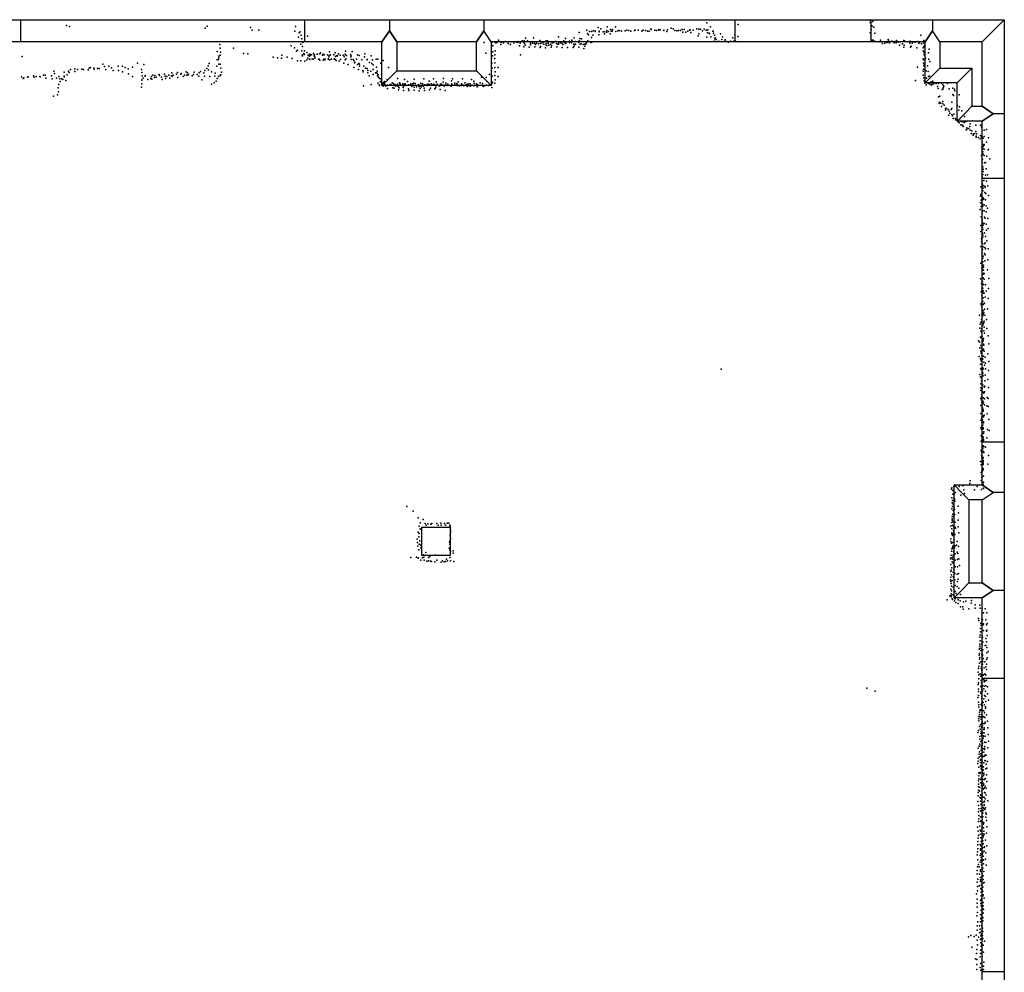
# Model space of a CAD drawing. Extents: x 16260 to 30057, y -26773 to 17812.
# Tile 12 of 12: x 22075 to 30055, y 10089 to 17812. Entities that reach past the tile are written whole.
import ezdxf

# ---------------------------------------------------------------- set-up
doc = ezdxf.new("R2010")
doc.units = 0
for name, color, linetype in [('P', 9, 'continuous'), ('ROOMS', 1, 'continuous'), ('WALLS', 3, 'continuous'), ('WINDOWS', 6, 'continuous')]:
    doc.layers.add(name, color=color, linetype=linetype)

msp = doc.modelspace()

# ---------------------------------------------------------------- linework, layer by layer
at = {"layer": 'P'}
for p in [(28959, 17809), (28976, 17809), (28986, 17809), (28990, 17796), (22455, 17765), (22478, 17757), (23579, 17742), (23595, 17758), (23945, 17748), (23959, 17726), (24014, 17727), (24306, 17720), (24311, 17756), (26672, 17726), (26694, 17717), (26724, 17722), (26739, 17722), (26740, 17717), (26763, 17749), (26773, 17720), (26785, 17738), (26835, 17725), (26836, 17755), (26864, 17731), (26869, 17720), (26877, 17719), (26879, 17732), (26904, 17753), (26908, 17717), (26923, 17722), (26934, 17723), (26937, 17724), (26953, 17719), (26983, 17721), (26997, 17728), (27013, 17724), (27028, 17720), (27058, 17723), (27063, 17727), (27088, 17726), (27118, 17720), (27128, 17728), (27148, 17724), (27163, 17720), (27178, 17720), (27191, 17738), (27192, 17733), (27222, 17728), (27237, 17724), (27252, 17726), (27256, 17732), (27266, 17729), (27297, 17727), (27297, 17724), (27326, 17729), (27356, 17742), (27371, 17739), (27385, 17723), (27400, 17722), (27415, 17723), (27430, 17723), (27445, 17733), (27460, 17732), (27489, 17719), (27504, 17728), (27509, 17730), (27534, 17728), (27564, 17738), (27579, 17735), (27594, 17734), (27608, 17722), (27622, 17734), (27638, 17728), (27643, 17787), (27643, 17726), (27653, 17730), (27673, 17755), (27694, 17719), (27695, 17720), (27898, 17773), (28969, 17789), (28976, 17765), (28977, 17732), (28983, 17758), (28999, 17750), (24335, 17669), (24340, 17704), (24349, 17714), (24357, 17686), (24363, 17657), (24407, 17677), (25957, 17647), (26147, 17641), (26164, 17640), (26174, 17662), (26191, 17640), (26239, 17664), (26290, 17643), (26343, 17641), (26354, 17641), (26441, 17672), (26485, 17640), (26499, 17660), (26532, 17637), (26550, 17646), (26553, 17639), (26570, 17666), (26609, 17709), (26609, 17641), (26616, 17658), (26628, 17656), (26677, 17700), (26680, 17640), (26685, 17689), (26709, 17667), (26710, 17715), (26720, 17687), (26768, 17688), (26772, 17714), (26803, 17713), (26804, 17714), (26816, 17698), (26818, 17712), (26833, 17710), (26847, 17716), (26860, 17696), (27321, 17716), (27449, 17710), (27474, 17711), (27514, 17709), (27574, 17681), (27579, 17698), (27644, 17669), (27649, 17704), (27664, 17702), (27665, 17696), (27678, 17672), (27699, 17703), (27705, 17638), (27707, 17686), (27708, 17656), (27713, 17665), (27719, 17650), (27756, 17697), (27765, 17651), (27772, 17673), (27789, 17637), (27794, 17648), (27837, 17639), (27855, 17665), (27862, 17639), (27872, 17689), (27877, 17639), (27896, 17676), (28967, 17705), (28973, 17680), (28984, 17647), (28992, 17645), (29005, 17703), (29006, 17637), (29053, 17646), (29113, 17650), (29117, 17643), (29145, 17637), (29181, 17643), (29240, 17643), (29246, 17641), (29293, 17638), (29378, 17686), (29402, 17643), (23697, 17611), (23699, 17580), (23808, 17582), (24276, 17600), (24301, 17584), (24326, 17566), (24354, 17612), (24362, 17558), (24368, 17594), (24370, 17628), (24383, 17560), (25840, 17628), (25899, 17608), (25904, 17630), (25911, 17599), (25922, 17633), (25930, 17558), (25933, 17623), (25943, 17626), (25974, 17610), (25977, 17627), (25995, 17624), (26013, 17635), (26026, 17632), (26035, 17620), (26038, 17619), (26052, 17611), (26061, 17631), (26081, 17624), (26101, 17630), (26113, 17627), (26116, 17635), (26127, 17601), (26131, 17621), (26162, 17629), (26162, 17593), (26167, 17620), (26171, 17604), (26205, 17590), (26214, 17621), (26215, 17607), (26230, 17622), (26232, 17623), (26248, 17633), (26248, 17618), (26249, 17591), (26255, 17611), (26263, 17621), (26281, 17616), (26293, 17587), (26296, 17634), (26296, 17620), (26297, 17595), (26311, 17623), (26315, 17626), (26322, 17614), (26337, 17584), (26343, 17620), (26343, 17606), (26348, 17602), (26357, 17627), (26359, 17621), (26363, 17606), (26377, 17613), (26382, 17588), (26386, 17602), (26390, 17623), (26394, 17625), (26404, 17628), (26418, 17636), (26427, 17618), (26428, 17592), (26433, 17612), (26441, 17614), (26444, 17623), (26460, 17624), (26469, 17622), (26471, 17587), (26477, 17610), (26490, 17623), (26501, 17619), (26503, 17632), (26516, 17585), (26530, 17630), (26530, 17628), (26547, 17623), (26549, 17636), (26560, 17585), (26565, 17614), (26565, 17595), (26573, 17609), (26580, 17634), (26580, 17614), (26606, 17588), (26607, 17628), (26619, 17612), (26625, 17636), (26625, 17616), (26641, 17610), (26648, 17578), (26655, 17596), (26656, 17614), (26664, 17614), (26668, 17625), (26704, 17626), (26711, 17629), (27734, 17635), (27746, 17634), (27807, 17634), (27821, 17630), (29038, 17631), (29057, 17632), (29068, 17619), (29088, 17622), (29104, 17627), (29110, 17630), (29124, 17623), (29162, 17634), (29162, 17625), (29180, 17624), (29195, 17629), (29207, 17606), (29215, 17631), (29231, 17615), (29242, 17588), (29243, 17604), (29271, 17631), (29290, 17622), (29295, 17588), (29300, 17598), (29309, 17621), (29314, 17630), (29334, 17630), (29345, 17584), (29350, 17635), (29362, 17622), (29368, 17624), (29383, 17616), (29398, 17584), (29399, 17560), (29400, 17623), (29402, 17592), (29408, 17606), (29408, 17593), (29445, 17572), (22094, 17513), (23675, 17487), (23676, 17555), (23687, 17489), (23690, 17515), (23690, 17503), (23700, 17523), (23703, 17549), (23890, 17538), (23924, 17534), (24129, 17509), (24164, 17503), (24197, 17499), (24200, 17525), (24243, 17509), (24283, 17496), (24319, 17556), (24328, 17479), (24355, 17479), (24365, 17520), (24366, 17528), (24366, 17519), (24378, 17538), (24384, 17529), (24401, 17545), (24401, 17487), (24410, 17499), (24414, 17524), (24422, 17517), (24423, 17493), (24424, 17532), (24426, 17488), (24429, 17521), (24434, 17530), (24440, 17527), (24445, 17495), (24454, 17493), (24457, 17538), (24463, 17519), (24464, 17528), (24466, 17500), (24468, 17511), (24487, 17531), (24489, 17531), (24496, 17493), (24503, 17491), (24507, 17484), (24508, 17535), (24513, 17544), (24530, 17524), (24534, 17483), (24535, 17532), (24541, 17493), (24544, 17527), (24547, 17485), (24550, 17493), (24569, 17527), (24575, 17494), (24580, 17511), (24583, 17521), (24583, 17488), (24587, 17552), (24589, 17487), (24594, 17527), (24603, 17491), (24620, 17526), (24624, 17495), (24631, 17543), (24632, 17488), (24635, 17513), (24640, 17480), (24642, 17520), (24651, 17519), (24659, 17535), (24673, 17523), (24676, 17489), (24698, 17525), (24705, 17512), (24713, 17531), (24713, 17527), (24713, 17487), (24715, 17556), (24719, 17494), (24723, 17521), (24757, 17530), (24758, 17511), (24761, 17519), (24762, 17490), (24771, 17553), (24777, 17489), (24782, 17480), (24805, 17491), (24812, 17526), (24827, 17522), (24848, 17487), (24869, 17510), (24873, 17534), (24890, 17488), (24892, 17487), (24923, 17520), (24935, 17485), (24964, 17492), (24978, 17491), (25021, 17481), (25854, 17540), (25900, 17498), (25906, 17519), (25909, 17550), (25925, 17497), (25927, 17527), (26134, 17526), (29397, 17494), (29401, 17486), (29403, 17552), (29405, 17542), (29406, 17527), (29417, 17497), (29440, 17542), (29444, 17493), (22487, 17407), (22523, 17414), (22543, 17408), (22578, 17410), (22591, 17408), (22631, 17405), (22638, 17418), (22648, 17424), (22675, 17420), (22680, 17411), (22705, 17416), (22718, 17416), (22749, 17450), (22762, 17433), (22774, 17408), (22798, 17434), (22818, 17421), (22832, 17399), (22872, 17434), (22875, 17400), (22909, 17435), (22930, 17424), (22955, 17414), (22990, 17426), (23029, 17459), (23061, 17407), (23082, 17449), (23576, 17401), (23592, 17417), (23602, 17437), (23606, 17404), (23610, 17457), (23674, 17434), (23688, 17450), (23700, 17451), (23704, 17420), (24385, 17475), (24665, 17475), (24703, 17460), (24737, 17449), (24782, 17424), (24788, 17462), (24791, 17468), (24812, 17449), (24820, 17407), (24825, 17457), (24828, 17450), (24829, 17434), (24855, 17400), (24863, 17435), (24877, 17418), (24890, 17416), (24897, 17400), (24909, 17464), (24930, 17456), (24940, 17446), (24941, 17408), (24967, 17426), (25002, 17458), (25064, 17424), (25899, 17397), (25902, 17458), (25904, 17420), (25925, 17461), (25926, 17425), (25952, 17425), (29353, 17426), (29401, 17458), (29401, 17411), (29403, 17443), (29407, 17436), (29422, 17397), (29432, 17439), (29451, 17473), (22089, 17349), (22102, 17334), (22109, 17340), (22139, 17345), (22145, 17348), (22186, 17357), (22192, 17345), (22209, 17352), (22237, 17350), (22242, 17348), (22268, 17362), (22282, 17363), (22286, 17339), (22332, 17356), (22337, 17332), (22353, 17394), (22358, 17376), (22374, 17337), (22391, 17351), (22401, 17331), (22417, 17331), (22426, 17326), (22435, 17355), (22435, 17349), (22436, 17385), (22450, 17319), (22459, 17365), (22470, 17394), (22475, 17384), (22521, 17391), (22909, 17388), (22957, 17372), (22989, 17352), (23064, 17325), (23064, 17321), (23066, 17383), (23068, 17356), (23076, 17339), (23092, 17358), (23092, 17354), (23113, 17326), (23139, 17336), (23142, 17350), (23146, 17330), (23153, 17361), (23169, 17342), (23170, 17358), (23182, 17347), (23206, 17368), (23207, 17360), (23225, 17347), (23230, 17328), (23249, 17370), (23253, 17355), (23257, 17336), (23268, 17350), (23283, 17361), (23292, 17338), (23306, 17356), (23308, 17381), (23311, 17355), (23319, 17362), (23346, 17370), (23353, 17383), (23356, 17344), (23382, 17371), (23384, 17375), (23399, 17351), (23410, 17363), (23424, 17390), (23429, 17363), (23435, 17380), (23440, 17364), (23442, 17367), (23472, 17357), (23483, 17368), (23488, 17386), (23514, 17368), (23528, 17354), (23531, 17382), (23540, 17391), (23552, 17323), (23567, 17381), (23572, 17355), (23616, 17352), (23629, 17389), (23658, 17355), (23660, 17378), (23676, 17334), (23687, 17352), (23701, 17360), (23705, 17364), (23711, 17387), (24859, 17388), (24898, 17381), (24908, 17356), (24921, 17395), (24941, 17368), (24958, 17382), (24969, 17380), (24972, 17395), (24973, 17375), (24974, 17357), (24980, 17366), (24984, 17345), (24988, 17337), (24999, 17331), (25008, 17367), (25053, 17328), (25137, 17334), (25193, 17327), (25272, 17330), (25351, 17331), (25428, 17332), (25509, 17334), (25583, 17332), (25664, 17332), (25737, 17328), (25818, 17347), (25856, 17343), (25883, 17368), (25904, 17355), (25927, 17358), (25928, 17390), (25928, 17325), (25953, 17351), (29336, 17320), (29398, 17363), (29399, 17394), (29402, 17340), (29426, 17338), (29437, 17391), (29440, 17352), (29449, 17353), (22388, 17259), (22392, 17286), (22402, 17310), (23061, 17266), (23066, 17292), (23630, 17290), (23651, 17300), (23668, 17314), (24861, 17275), (24924, 17286), (24979, 17297), (24989, 17285), (24992, 17278), (24998, 17307), (25001, 17310), (25015, 17294), (25021, 17273), (25024, 17287), (25025, 17302), (25033, 17311), (25035, 17289), (25042, 17272), (25056, 17281), (25056, 17254), (25077, 17287), (25078, 17281), (25085, 17283), (25095, 17300), (25099, 17260), (25103, 17277), (25104, 17295), (25104, 17281), (25109, 17257), (25119, 17286), (25122, 17279), (25123, 17272), (25136, 17290), (25141, 17282), (25142, 17269), (25145, 17243), (25151, 17260), (25153, 17300), (25159, 17293), (25160, 17286), (25163, 17280), (25180, 17292), (25183, 17263), (25187, 17274), (25193, 17288), (25200, 17292), (25205, 17278), (25217, 17310), (25223, 17280), (25225, 17250), (25226, 17285), (25229, 17238), (25241, 17282), (25245, 17292), (25248, 17283), (25253, 17270), (25261, 17292), (25266, 17297), (25271, 17240), (25273, 17266), (25280, 17295), (25292, 17268), (25305, 17280), (25308, 17287), (25310, 17270), (25317, 17269), (25320, 17253), (25325, 17296), (25331, 17267), (25341, 17292), (25347, 17272), (25353, 17256), (25355, 17238), (25357, 17285), (25363, 17281), (25377, 17287), (25379, 17283), (25381, 17278), (25387, 17288), (25394, 17313), (25394, 17287), (25397, 17243), (25404, 17257), (25410, 17291), (25426, 17287), (25431, 17289), (25441, 17252), (25446, 17281), (25446, 17260), (25447, 17265), (25450, 17308), (25455, 17281), (25458, 17288), (25478, 17273), (25482, 17245), (25487, 17289), (25494, 17290), (25507, 17281), (25508, 17306), (25516, 17274), (25524, 17239), (25528, 17297), (25528, 17284), (25539, 17278), (25545, 17290), (25566, 17278), (25573, 17273), (25574, 17315), (25577, 17291), (25601, 17296), (25603, 17285), (25619, 17295), (25620, 17279), (25621, 17288), (25628, 17308), (25637, 17276), (25640, 17276), (25656, 17293), (25657, 17278), (25665, 17285), (25675, 17275), (25683, 17299), (25691, 17284), (25697, 17286), (25702, 17269), (25705, 17283), (25710, 17291), (25719, 17276), (25726, 17292), (25729, 17272), (25741, 17280), (25755, 17314), (25757, 17276), (25758, 17298), (25759, 17278), (25765, 17282), (25778, 17291), (25783, 17267), (25785, 17284), (25795, 17277), (25808, 17301), (25827, 17295), (25832, 17270), (25846, 17275), (25859, 17281), (25864, 17311), (25876, 17279), (25902, 17293), (25902, 17263), (25907, 17304), (25927, 17296), (29407, 17317), (29411, 17297), (29421, 17284), (29438, 17297), (29446, 17293), (29460, 17287), (29462, 17308), (29465, 17282), (29473, 17293), (29476, 17313), (29483, 17292), (29504, 17294), (29514, 17270), (29519, 17253), (29523, 17294), (29545, 17297), (29552, 17246), (29556, 17286), (29556, 17248), (29560, 17259), (29563, 17275), (29565, 17270), (29595, 17295), (29608, 17252), (29639, 17256), (29652, 17249), (22348, 17193), (22381, 17203), (22390, 17228), (25187, 17237), (25313, 17235), (29523, 17186), (29532, 17191), (29639, 17206), (29643, 17196), (29654, 17236), (29689, 17203), (29526, 17133), (29529, 17142), (29541, 17134), (29546, 17109), (29557, 17148), (29557, 17129), (29567, 17118), (29580, 17091), (29580, 17078), (29587, 17093), (29599, 17084), (29625, 17084), (29630, 17142), (29631, 17093), (29677, 17115), (29686, 17078), (29693, 17106), (29605, 17037), (29608, 17071), (29615, 17054), (29629, 17043), (29636, 17031), (29642, 17010), (29645, 17046), (29657, 17010), (29663, 17000), (29672, 17004), (29695, 17007), (29711, 17073), (29734, 17028), (29680, 16983), (29690, 16975), (29700, 16990), (29702, 16959), (29714, 16984), (29714, 16958), (29718, 16955), (29723, 16947), (29729, 16984), (29729, 16977), (29735, 16981), (29746, 16919), (29751, 16988), (29752, 16934), (29755, 16928), (29769, 16931), (29777, 16946), (29779, 16967), (29797, 16993), (29825, 16956), (29862, 16958), (29870, 16940), (29912, 16922), (29778, 16917), (29787, 16888), (29793, 16911), (29803, 16875), (29804, 16883), (29814, 16888), (29824, 16905), (29827, 16868), (29828, 16859), (29831, 16886), (29847, 16856), (29860, 16845), (29861, 16872), (29870, 16864), (29870, 16859), (29876, 16863), (29883, 16851), (29892, 16864), (29893, 16915), (29928, 16854), (29872, 16776), (29877, 16823), (29878, 16802), (29883, 16785), (29883, 16764), (29890, 16792), (29891, 16801), (29892, 16762), (29911, 16818), (29928, 16760), (29870, 16712), (29881, 16741), (29883, 16721), (29892, 16711), (29915, 16706), (29924, 16758), (29938, 16683), (29876, 16656), (29879, 16677), (29882, 16618), (29884, 16600), (29894, 16650), (29904, 16653), (29909, 16604), (29876, 16535), (29880, 16557), (29883, 16580), (29902, 16552), (29919, 16554), (29865, 16456), (29876, 16496), (29878, 16479), (29884, 16465), (29885, 16447), (29890, 16509), (29897, 16461), (29899, 16451), (29912, 16503), (29921, 16466), (29862, 16381), (29866, 16395), (29880, 16424), (29880, 16369), (29890, 16360), (29897, 16410), (29906, 16402), (29927, 16386), (29863, 16328), (29868, 16350), (29868, 16297), (29879, 16315), (29882, 16300), (29885, 16355), (29893, 16310), (29904, 16352), (29907, 16303), (29919, 16285), (29859, 16273), (29869, 16213), (29874, 16207), (29875, 16242), (29879, 16262), (29892, 16261), (29894, 16211), (29901, 16203), (29907, 16253), (29921, 16200), (29866, 16144), (29875, 16191), (29875, 16142), (29877, 16176), (29878, 16127), (29880, 16162), (29884, 16147), (29892, 16160), (29909, 16153), (29864, 16095), (29878, 16078), (29880, 16111), (29880, 16064), (29881, 16048), (29895, 16084), (29904, 16053), (29912, 16105), (29924, 16119), (29864, 15972), (29871, 16037), (29871, 16010), (29874, 16027), (29876, 15997), (29884, 15971), (29892, 15995), (29897, 15964), (29901, 16004), (29915, 16019), (29874, 15918), (29875, 15935), (29878, 15951), (29884, 15894), (29895, 15915), (29900, 15905), (29903, 15955), (29925, 15953), (29866, 15839), (29873, 15858), (29881, 15848), (29882, 15879), (29884, 15820), (29888, 15822), (29888, 15806), (29898, 15856), (29922, 15866), (29873, 15799), (29876, 15743), (29879, 15788), (29883, 15749), (29888, 15780), (29889, 15757), (29893, 15751), (29920, 15783), (29863, 15711), (29870, 15672), (29879, 15690), (29882, 15663), (29884, 15667), (29885, 15720), (29888, 15664), (29891, 15709), (29903, 15661), (29929, 15714), (29869, 15605), (29872, 15619), (29873, 15576), (29880, 15617), (29882, 15635), (29885, 15610), (29885, 15595), (29893, 15594), (29899, 15563), (29907, 15612), (29926, 15633), (29868, 15512), (29868, 15499), (29874, 15484), (29882, 15528), (29884, 15502), (29885, 15556), (29886, 15506), (29895, 15514), (29925, 15552), (29854, 15416), (29875, 15459), (29879, 15434), (29880, 15410), (29885, 15424), (29887, 15452), (29889, 15435), (29895, 15465), (29897, 15416), (29920, 15468), (29859, 15344), (29866, 15359), (29870, 15380), (29882, 15335), (29887, 15349), (29889, 15360), (29893, 15367), (29912, 15380), (29857, 15312), (29867, 15292), (29867, 15280), (29869, 15244), (29874, 15307), (29890, 15289), (29891, 15318), (29894, 15270), (29914, 15308), (29924, 15248), (29847, 15208), (29853, 15198), (29863, 15236), (29865, 15171), (29877, 15198), (29881, 15221), (29882, 15204), (29885, 15213), (29886, 15228), (29887, 15181), (29889, 15173), (29929, 15184), (29857, 15151), (29866, 15124), (29867, 15108), (29870, 15113), (29871, 15149), (29872, 15089), (29884, 15132), (29887, 15083), (29888, 15140), (29892, 15124), (29923, 15103), (29852, 15081), (29863, 15064), (29863, 15018), (29866, 15054), (29871, 15043), (29882, 15062), (29890, 15036), (29896, 15012), (29900, 15077), (29902, 15028), (29929, 15042), (27760, 14979), (29858, 14935), (29865, 14985), (29865, 14982), (29878, 14954), (29881, 14977), (29882, 14944), (29883, 14987), (29883, 14924), (29901, 14931), (29904, 14980), (29926, 14969), (29861, 14916), (29865, 14859), (29870, 14905), (29870, 14885), (29870, 14862), (29880, 14850), (29898, 14883), (29923, 14894), (29866, 14828), (29866, 14806), (29873, 14774), (29875, 14819), (29885, 14792), (29889, 14785), (29891, 14833), (29896, 14794), (29898, 14842), (29926, 14829), (29866, 14740), (29866, 14685), (29870, 14751), (29871, 14730), (29872, 14709), (29881, 14718), (29882, 14697), (29886, 14745), (29888, 14708), (29895, 14737), (29895, 14689), (29916, 14749), (29925, 14742), (29865, 14620), (29874, 14622), (29877, 14644), (29879, 14666), (29882, 14655), (29883, 14648), (29884, 14638), (29885, 14641), (29893, 14605), (29915, 14681), (29916, 14617), (29925, 14675), (29865, 14566), (29873, 14590), (29873, 14579), (29874, 14547), (29878, 14568), (29886, 14600), (29886, 14544), (29887, 14592), (29887, 14552), (29929, 14570), (29865, 14503), (29871, 14493), (29872, 14514), (29873, 14447), (29876, 14461), (29881, 14524), (29884, 14504), (29885, 14496), (29886, 14456), (29889, 14471), (29919, 14490), (29933, 14480), (29867, 14438), (29868, 14396), (29874, 14391), (29878, 14386), (29882, 14419), (29883, 14408), (29884, 14430), (29888, 14407), (29888, 14399), (29914, 14421), (29869, 14321), (29871, 14312), (29874, 14303), (29878, 14344), (29880, 14354), (29882, 14334), (29884, 14358), (29888, 14311), (29889, 14352), (29889, 14303), (29904, 14346), (29861, 14229), (29871, 14280), (29872, 14270), (29873, 14259), (29877, 14205), (29881, 14255), (29883, 14227), (29883, 14214), (29884, 14237), (29885, 14263), (29885, 14206), (29921, 14209), (29927, 14278), (29868, 14204), (29869, 14141), (29872, 14152), (29882, 14158), (29883, 14165), (29884, 14173), (29776, 14053), (29779, 14072), (29869, 14075), (29872, 14077), (29874, 14120), (29874, 14118), (29874, 14099), (29878, 14055), (29887, 14062), (29888, 14110), (29628, 14007), (29629, 14017), (29638, 13994), (29645, 14024), (29648, 13966), (29652, 14032), (29661, 13979), (29690, 14027), (29718, 14034), (29727, 14001), (29732, 13971), (29813, 13999), (29835, 14026), (29870, 14002), (29885, 14043), (29885, 14014), (29887, 14011), (29631, 13936), (29632, 13896), (29635, 13915), (29639, 13964), (29646, 13933), (29649, 13909), (29651, 13926), (29653, 13908), (29703, 13957), (25214, 13864), (25264, 13827), (29629, 13847), (29635, 13865), (29640, 13885), (29641, 13832), (29643, 13833), (29645, 13879), (29649, 13853), (29651, 13844), (29681, 13869), (29683, 13815), (25306, 13772), (25320, 13732), (25344, 13759), (25361, 13728), (25415, 13727), (25457, 13728), (25489, 13729), (25517, 13728), (25540, 13729), (25554, 13731), (29629, 13735), (29632, 13765), (29633, 13785), (29633, 13755), (29638, 13804), (29638, 13785), (29642, 13744), (29645, 13779), (29648, 13739), (29652, 13800), (29657, 13737), (29680, 13755), (25304, 13657), (25312, 13705), (25314, 13647), (25321, 13684), (25325, 13681), (25370, 13713), (25383, 13725), (25407, 13723), (25467, 13714), (25492, 13713), (25526, 13715), (25560, 13714), (25563, 13706), (25567, 13680), (25567, 13662), (25567, 13653), (29622, 13706), (29630, 13683), (29631, 13651), (29636, 13711), (29644, 13669), (29645, 13649), (29647, 13697), (29658, 13697), (29660, 13689), (29681, 13700), (29686, 13652), (25297, 13601), (25300, 13572), (25309, 13619), (25317, 13588), (25559, 13575), (25561, 13585), (25565, 13634), (25567, 13606), (29621, 13581), (29622, 13602), (29627, 13569), (29630, 13641), (29636, 13629), (29636, 13572), (29640, 13643), (29647, 13575), (29649, 13595), (29654, 13637), (29673, 13582), (25303, 13543), (25311, 13514), (25314, 13561), (25323, 13552), (25326, 13530), (25332, 13528), (25368, 13493), (25556, 13527), (25562, 13560), (25562, 13511), (25566, 13502), (25587, 13506), (25589, 13487), (29627, 13503), (29630, 13526), (29634, 13523), (29637, 13544), (29637, 13532), (29643, 13501), (29651, 13528), (29656, 13547), (29668, 13552), (29673, 13494), (29683, 13540), (25245, 13452), (25292, 13454), (25304, 13448), (25304, 13446), (25327, 13431), (25340, 13450), (25348, 13474), (25350, 13455), (25354, 13430), (25374, 13423), (25388, 13425), (25389, 13451), (25398, 13461), (25404, 13422), (25414, 13418), (25439, 13416), (25444, 13470), (25457, 13429), (25490, 13414), (25503, 13426), (25516, 13416), (25527, 13418), (25535, 13438), (25542, 13426), (25562, 13451), (25568, 13424), (25593, 13420), (29620, 13440), (29624, 13472), (29625, 13448), (29633, 13417), (29636, 13454), (29636, 13438), (29641, 13470), (29645, 13416), (29649, 13478), (29656, 13481), (29657, 13429), (29676, 13436), (29678, 13483), (29687, 13441), (29623, 13394), (29623, 13337), (29624, 13348), (29631, 13368), (29640, 13406), (29642, 13332), (29646, 13356), (29648, 13387), (29656, 13377), (29677, 13375), (29693, 13386), (29618, 13270), (29621, 13291), (29622, 13256), (29626, 13312), (29634, 13264), (29642, 13294), (29653, 13322), (29653, 13271), (29672, 13316), (29675, 13257), (29680, 13276), (29684, 13321), (29623, 13195), (29624, 13242), (29626, 13218), (29628, 13181), (29642, 13212), (29656, 13176), (29657, 13226), (29673, 13217), (29687, 13204), (29591, 13109), (29614, 13142), (29624, 13158), (29624, 13133), (29625, 13145), (29632, 13117), (29635, 13111), (29639, 13150), (29651, 13121), (29652, 13101), (29657, 13116), (29666, 13161), (29678, 13124), (29681, 13108), (29697, 13101), (29699, 13153), (29724, 13093), (29743, 13097), (29790, 13104), (29663, 13086), (29682, 13080), (29699, 13052), (29718, 13053), (29723, 13032), (29769, 13035), (29788, 13082), (29818, 13069), (29819, 13042), (29857, 13064), (29860, 13040), (29877, 13038), (29899, 13035), (29845, 12958), (29848, 12942), (29872, 12952), (29879, 12946), (29888, 13002), (29905, 12946), (29913, 13002), (29863, 12876), (29864, 12919), (29867, 12902), (29874, 12849), (29885, 12906), (29887, 12913), (29887, 12861), (29910, 12855), (29911, 12906), (29914, 12863), (29916, 12916), (29858, 12806), (29859, 12821), (29859, 12777), (29862, 12848), (29873, 12774), (29875, 12801), (29877, 12803), (29878, 12807), (29905, 12794), (29917, 12820), (29851, 12708), (29856, 12749), (29856, 12733), (29859, 12716), (29864, 12697), (29872, 12753), (29874, 12710), (29876, 12741), (29881, 12703), (29882, 12765), (29899, 12738), (29906, 12738), (29910, 12767), (29913, 12723), (29925, 12689), (29851, 12660), (29854, 12673), (29854, 12627), (29857, 12640), (29873, 12662), (29877, 12670), (29878, 12662), (29878, 12654), (29880, 12629), (29881, 12609), (29883, 12633), (29912, 12626), (29913, 12678), (29916, 12638), (29845, 12553), (29848, 12567), (29853, 12595), (29866, 12606), (29868, 12555), (29871, 12548), (29872, 12569), (29872, 12556), (29873, 12585), (29874, 12535), (29877, 12540), (29879, 12586), (29891, 12557), (29898, 12605), (29905, 12566), (29910, 12588), (29911, 12544), (29844, 12521), (29848, 12468), (29849, 12500), (29860, 12509), (29866, 12490), (29868, 12454), (29870, 12503), (29872, 12457), (29882, 12501), (29883, 12497), (29886, 12463), (29891, 12457), (29896, 12506), (29900, 12507), (29905, 12497), (29912, 12456), (28941, 12392), (29844, 12421), (29847, 12435), (29847, 12384), (29864, 12409), (29870, 12435), (29871, 12399), (29872, 12381), (29879, 12415), (29879, 12371), (29889, 12387), (29891, 12445), (29891, 12408), (29899, 12448), (29906, 12411), (29918, 12402), (29009, 12369), (29841, 12318), (29846, 12332), (29847, 12366), (29866, 12359), (29866, 12350), (29872, 12327), (29872, 12310), (29872, 12308), (29873, 12325), (29890, 12307), (29894, 12334), (29902, 12324), (29904, 12367), (29918, 12347), (29928, 12295), (29845, 12279), (29849, 12258), (29850, 12238), (29857, 12214), (29861, 12211), (29867, 12260), (29868, 12219), (29873, 12253), (29874, 12271), (29875, 12286), (29878, 12248), (29882, 12212), (29885, 12275), (29895, 12257), (29903, 12242), (29904, 12229), (29905, 12284), (29849, 12164), (29849, 12145), (29854, 12179), (29855, 12197), (29860, 12161), (29867, 12157), (29868, 12142), (29870, 12180), (29883, 12164), (29890, 12209), (29892, 12157), (29895, 12193), (29897, 12155), (29911, 12176), (29848, 12127), (29853, 12083), (29859, 12061), (29861, 12095), (29871, 12109), (29871, 12077), (29875, 12124), (29877, 12074), (29878, 12088), (29881, 12107), (29884, 12107), (29890, 12057), (29891, 12057), (29892, 12072), (29898, 12106), (29899, 12117), (29918, 12124), (29923, 12071), (29842, 12034), (29847, 12050), (29856, 12000), (29857, 11979), (29864, 12024), (29868, 12040), (29871, 12009), (29875, 12007), (29878, 11971), (29881, 12030), (29884, 12006), (29884, 11986), (29884, 11986), (29888, 12002), (29892, 12031), (29900, 12004), (29925, 12018), (29844, 11907), (29852, 11922), (29856, 11939), (29866, 11960), (29868, 11925), (29869, 11891), (29871, 11911), (29871, 11908), (29873, 11967), (29874, 11892), (29876, 11931), (29879, 11944), (29881, 11902), (29894, 11955), (29896, 11904), (29896, 11896), (29897, 11920), (29905, 11953), (29923, 11908), (29926, 11964), (29843, 11824), (29852, 11857), (29854, 11877), (29854, 11835), (29863, 11813), (29865, 11859), (29865, 11845), (29873, 11816), (29875, 11868), (29877, 11886), (29881, 11840), (29884, 11838), (29889, 11874), (29894, 11841), (29899, 11853), (29908, 11849), (29840, 11783), (29844, 11800), (29848, 11752), (29861, 11809), (29861, 11791), (29863, 11766), (29864, 11758), (29869, 11739), (29873, 11779), (29877, 11798), (29879, 11751), (29883, 11731), (29887, 11754), (29889, 11786), (29898, 11807), (29902, 11802), (29906, 11738), (29908, 11777), (29913, 11743), (29918, 11798), (29848, 11706), (29850, 11681), (29850, 11657), (29860, 11708), (29860, 11700), (29862, 11652), (29863, 11656), (29871, 11668), (29875, 11708), (29876, 11675), (29881, 11725), (29881, 11679), (29882, 11702), (29883, 11653), (29889, 11689), (29890, 11703), (29899, 11661), (29912, 11689), (29845, 11640), (29845, 11592), (29847, 11614), (29856, 11586), (29862, 11626), (29866, 11626), (29871, 11604), (29875, 11638), (29875, 11599), (29882, 11624), (29882, 11580), (29884, 11602), (29888, 11573), (29889, 11615), (29894, 11651), (29896, 11584), (29899, 11599), (29907, 11581), (29913, 11635), (29843, 11546), (29844, 11519), (29846, 11566), (29855, 11557), (29857, 11505), (29862, 11529), (29864, 11502), (29869, 11523), (29873, 11561), (29877, 11537), (29877, 11516), (29880, 11508), (29891, 11509), (29894, 11547), (29899, 11495), (29901, 11545), (29908, 11528), (29840, 11474), (29846, 11441), (29849, 11413), (29863, 11477), (29865, 11450), (29865, 11449), (29867, 11452), (29867, 11416), (29872, 11490), (29874, 11489), (29877, 11462), (29885, 11426), (29889, 11468), (29890, 11417), (29891, 11446), (29892, 11440), (29895, 11477), (29904, 11421), (29923, 11480), (29845, 11390), (29849, 11333), (29850, 11359), (29861, 11349), (29863, 11399), (29872, 11387), (29876, 11355), (29881, 11379), (29882, 11350), (29883, 11402), (29898, 11409), (29905, 11381), (29906, 11347), (29908, 11370), (29839, 11265), (29845, 11312), (29858, 11275), (29863, 11312), (29866, 11316), (29877, 11328), (29879, 11308), (29885, 11291), (29885, 11263), (29886, 11259), (29890, 11301), (29910, 11319), (29915, 11269), (29843, 11232), (29843, 11176), (29847, 11198), (29859, 11210), (29860, 11242), (29864, 11233), (29866, 11180), (29874, 11249), (29880, 11212), (29881, 11183), (29886, 11196), (29890, 11233), (29891, 11209), (29912, 11216), (29840, 11121), (29841, 11150), (29859, 11126), (29866, 11114), (29869, 11149), (29878, 11158), (29878, 11099), (29879, 11128), (29880, 11156), (29885, 11130), (29891, 11100), (29894, 11107), (29903, 11160), (29915, 11113), (29834, 11041), (29837, 11066), (29842, 11090), (29859, 11037), (29863, 11090), (29863, 11080), (29865, 11050), (29868, 11020), (29874, 11014), (29875, 11043), (29878, 11051), (29882, 11064), (29884, 11031), (29893, 11070), (29906, 11058), (29838, 10943), (29841, 11001), (29845, 10964), (29852, 10945), (29860, 10983), (29864, 10998), (29870, 10958), (29873, 10985), (29879, 10995), (29882, 10934), (29887, 11002), (29887, 10969), (29903, 11006), (29908, 10957), (29834, 10887), (29836, 10914), (29853, 10884), (29861, 10857), (29862, 10920), (29862, 10907), (29872, 10858), (29875, 10886), (29876, 10919), (29883, 10871), (29889, 10907), (29835, 10819), (29837, 10784), (29840, 10845), (29852, 10789), (29862, 10826), (29863, 10839), (29869, 10795), (29881, 10811), (29881, 10778), (29884, 10842), (29892, 10816), (29831, 10725), (29837, 10750), (29864, 10767), (29868, 10739), (29868, 10709), (29869, 10763), (29881, 10747), (29882, 10709), (29883, 10717), (29834, 10616), (29835, 10649), (29836, 10683), (29863, 10670), (29865, 10646), (29867, 10628), (29868, 10679), (29872, 10621), (29873, 10687), (29874, 10652), (29883, 10656), (29884, 10627), (29891, 10691), (29832, 10547), (29837, 10575), (29863, 10556), (29865, 10558), (29867, 10589), (29879, 10573), (29879, 10535), (29880, 10605), (29885, 10569), (29887, 10599), (29836, 10466), (29840, 10497), (29854, 10465), (29861, 10497), (29865, 10522), (29866, 10529), (29872, 10472), (29873, 10506), (29874, 10467), (29880, 10505), (29881, 10530), (29766, 10377), (29783, 10387), (29812, 10378), (29828, 10391), (29835, 10430), (29857, 10408), (29859, 10438), (29860, 10414), (29864, 10384), (29870, 10398), (29874, 10428), (29879, 10447), (29879, 10390), (29881, 10420), (29836, 10350), (29837, 10311), (29847, 10373), (29863, 10354), (29865, 10327), (29868, 10362), (29869, 10302), (29873, 10314), (29881, 10362), (29885, 10309), (29894, 10341), (29791, 10293), (29831, 10241), (29833, 10275), (29861, 10269), (29863, 10242), (29867, 10242), (29873, 10273), (29873, 10273), (29875, 10217), (29886, 10252), (29821, 10199), (29832, 10153), (29833, 10194), (29860, 10213), (29865, 10160), (29874, 10189), (29874, 10189), (29875, 10142), (29886, 10140), (29889, 10170), (29832, 10113), (29859, 10129), (29866, 10106), (29876, 10098), (29886, 10113)]:
    msp.add_point(p, dxfattribs=at)
at = {"layer": 'ROOMS'}
for points in [[(29875.3, 558.7), (29875.3, 4455.2), (29618.4, 4455.2), (29618.4, 5361.4), (29875.3, 5361.4), (29875.3, 8756), (29666.7, 8756), (29666.7, 9740.5), (29875.3, 9740.5), (29875.3, 13125.2), (29648.3, 13125.2), (29648.3, 14039.9), (29875.3, 14039.9), (29875.3, 16989.4), (29673.4, 16989.4), (29673.4, 17299.3), (29413.6, 17299.3), (29413.6, 17631.8), (25896.8, 17631.8), (25896.8, 17278.5), (25011, 17278.5), (25011, 17631.8), (21415.6, 17631.8)], [(25776.8, 17631.8), (25131, 17631.8), (25131, 17398.5), (25776.8, 17398.5), (25776.8, 17631.8)], [(29875.3, 17109.4), (29875.3, 17631.8), (29533.6, 17631.8), (29533.6, 17419.3), (29793.4, 17419.3), (29793.4, 17109.4), (29875.3, 17109.4)], [(29875.3, 13245.2), (29875.3, 13919.9), (29768.3, 13919.9), (29768.3, 13245.2), (29875.3, 13245.2)]]:
    msp.add_lwpolyline(points, dxfattribs=at)
at = {"layer": 'WALLS'}
for points in [[(21355.6, 17811.8), (25071, 17811.8), (25071, 17721.8), (25011, 17631.8), (21415.6, 17631.8), (21355.6, 17721.8)], [(25071, 17811.8), (25836.8, 17811.8), (25836.8, 17721.8), (25776.8, 17631.8), (25131, 17631.8), (25071, 17721.8)], [(25836.8, 17811.8), (29473.6, 17811.8), (29473.6, 17721.8), (29413.6, 17631.8), (25896.8, 17631.8), (25836.8, 17721.8)], [(29473.6, 17811.8), (30055.3, 17811.8), (29965.3, 17721.8), (29875.3, 17631.8), (29533.6, 17631.8), (29473.6, 17721.8)], [(30055.3, 17811.8), (30055.3, 17049.4), (29965.3, 17049.4), (29875.3, 17109.4), (29875.3, 17631.8), (29965.3, 17721.8)], [(25011, 17278.5), (25011, 17631.8), (25071, 17721.8), (25131, 17631.8), (25131, 17398.5), (25071, 17338.5)], [(25896.8, 17631.8), (25896.8, 17278.5), (25836.8, 17338.5), (25776.8, 17398.5), (25776.8, 17631.8), (25836.8, 17721.8)], [(29533.6, 17631.8), (29533.6, 17419.3), (29473.6, 17359.3), (29413.6, 17299.3), (29413.6, 17631.8), (29473.6, 17721.8)], [(25896.8, 17278.5), (25011, 17278.5), (25071, 17338.5), (25131, 17398.5), (25776.8, 17398.5), (25836.8, 17338.5)], [(29533.6, 17419.3), (29793.4, 17419.3), (29733.4, 17359.3), (29673.4, 17299.3), (29413.6, 17299.3), (29473.6, 17359.3)], [(29793.4, 17419.3), (29793.4, 17109.4), (29733.4, 17049.4), (29673.4, 16989.4), (29673.4, 17299.3), (29733.4, 17359.3)], [(29793.4, 17109.4), (29875.3, 17109.4), (29965.3, 17049.4), (29875.3, 16989.4), (29673.4, 16989.4), (29733.4, 17049.4)], [(30055.3, 17049.4), (30055.3, 13979.9), (29965.3, 13979.9), (29875.3, 14039.9), (29875.3, 16989.4), (29965.3, 17049.4)], [(29875.3, 13919.9), (29768.3, 13919.9), (29708.3, 13979.9), (29648.3, 14039.9), (29875.3, 14039.9), (29965.3, 13979.9)], [(29768.3, 13919.9), (29768.3, 13245.2), (29708.3, 13185.2), (29648.3, 13125.2), (29648.3, 14039.9), (29708.3, 13979.9)], [(30055.3, 13979.9), (30055.3, 13185.2), (29965.3, 13185.2), (29875.3, 13245.2), (29875.3, 13919.9), (29965.3, 13979.9)], [(25334.2, 13698.4), (25564.2, 13698.4), (25564.2, 13468.4), (25334.2, 13468.4), (25334.2, 13698.4)], [(29768.3, 13245.2), (29875.3, 13245.2), (29965.3, 13185.2), (29875.3, 13125.2), (29648.3, 13125.2), (29708.3, 13185.2)], [(30055.3, 13185.2), (30055.3, 9680.5), (29965.3, 9680.5), (29875.3, 9740.5), (29875.3, 13125.2), (29965.3, 13185.2)]]:
    msp.add_lwpolyline(points, dxfattribs=at)
at = {"layer": 'WINDOWS'}
for points in [[(22084.1, 17811.8), (24384.1, 17811.8), (24384.1, 17631.8), (22084.1, 17631.8), (22084.1, 17811.8)], [(27873.9, 17811.8), (28973.9, 17811.8), (28973.9, 17631.8), (27873.9, 17631.8), (27873.9, 17811.8)], [(30055.3, 16526.7), (30055.3, 14386.7), (29875.3, 14386.7), (29875.3, 16526.7), (30055.3, 16526.7)], [(30055.3, 12473.7), (30055.3, 10093.7), (29875.3, 10093.7), (29875.3, 12473.7), (30055.3, 12473.7)]]:
    msp.add_lwpolyline(points, dxfattribs=at)

doc.saveas('drawing.dxf')
